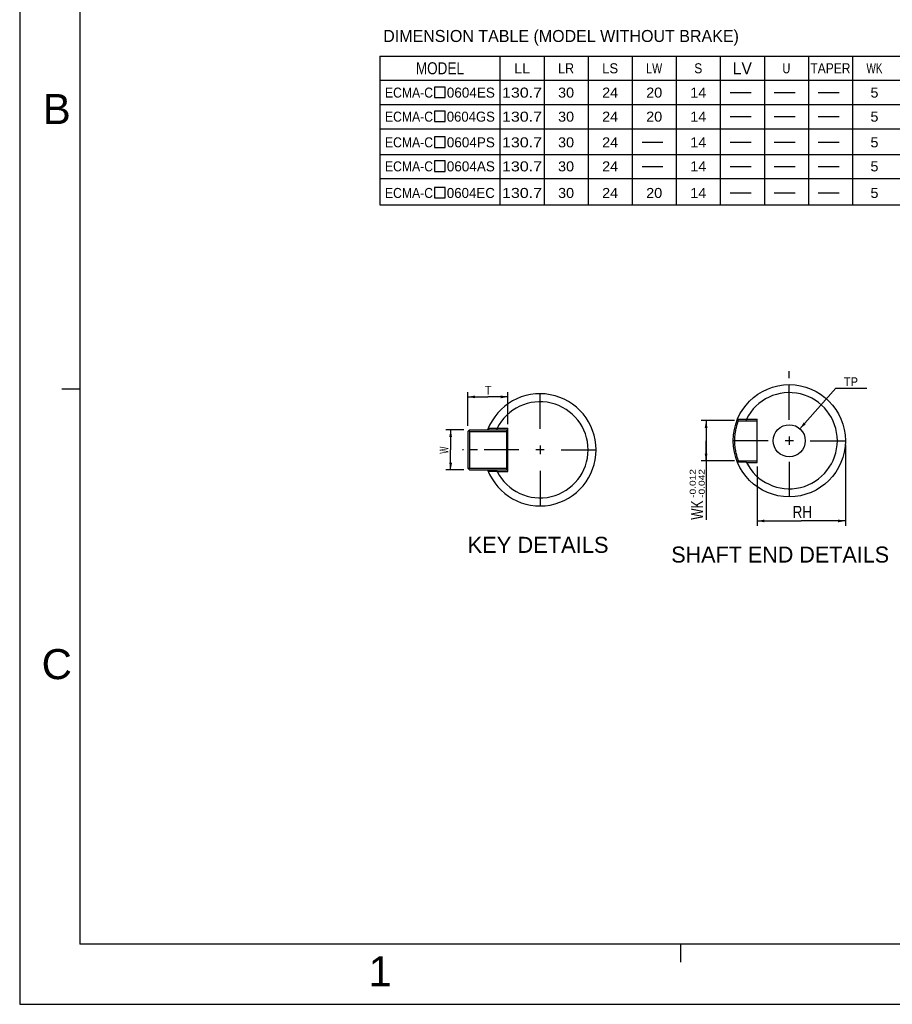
# Model space of a CAD drawing. Extents: x -84 to 546, y -98 to 348.
# Tile 1 of 17: x -84 to 134, y -98 to 148. Entities that reach past the tile are written whole.
import ezdxf
from ezdxf.enums import TextEntityAlignment as Align

# ---------------------------------------------------------------- set-up
doc = ezdxf.new("R2010")
doc.units = 0
doc.header["$LTSCALE"] = 23.1
doc.header["$MEASUREMENT"] = 0
doc.linetypes.add('CENTER', pattern=[0.6, 0.375, -0.075, 0.075, -0.075])
doc.layers.get('0').update_dxf_attribs({"linetype": 'CONTINUOUS'})
for name, color, linetype in [('8_ALL_NOTES_BALLOONS_SYMBOLS_GT', 7, 'CONTINUOUS'), ('DEFAULT_1', 7, 'CENTER'), ('DRAWING FRAME', 1, 'CONTINUOUS')]:
    doc.layers.add(name, color=color, linetype=linetype)
doc.styles.add('ARIAL', font='ARIAL.TTF')
doc.styles.add('TEXTSTYLE_0', font='txt', dxfattribs={"width": 0.8})
doc.dimstyles.new('DIMSTYLE_1', dxfattribs={"dimtxt": 3, "dimasz": 0.18, "dimexe": 0.18, "dimexo": 0.0625, "dimgap": 0.09, "dimtad": 0, "dimtih": 1, "dimtoh": 1, "dimdec": 4, "dimlfac": 0.5, "dimzin": 0, "dimdsep": 46, "dimtxsty": 'Standard', "dimcen": 0.09, "dimadec": 0, "dimazin": 0, "dimtol": 1, "dimtp": -0.012, "dimtm": 0.042, "dimtfac": 1, "dimtdec": 4, "dimtofl": 0, "dimtmove": 0, "dimatfit": 0, "dimfxl": 0, "dimtolj": 1, "dimtzin": 0, "dimarcsym": 0})
doc.dimstyles.new('DIMSTYLE_2', dxfattribs={"dimtxt": 3, "dimasz": 0.18, "dimexe": 0.18, "dimexo": 0.0625, "dimgap": 0.09, "dimtad": 0, "dimtih": 1, "dimtoh": 1, "dimdec": 4, "dimlfac": 0.5, "dimzin": 0, "dimdsep": 46, "dimtxsty": 'Standard', "dimcen": 0.09, "dimadec": 0, "dimazin": 0, "dimtol": 1, "dimtm": 0.1, "dimtfac": 1, "dimtdec": 4, "dimtofl": 0, "dimtmove": 0, "dimatfit": 0, "dimfxl": 0, "dimtolj": 1, "dimtzin": 0, "dimarcsym": 0})
doc.dimstyles.new('DIMSTYLE_6', dxfattribs={"dimtxt": 2.2, "dimasz": 0.18, "dimexe": 0.18, "dimexo": 0.0625, "dimgap": 0.09, "dimtad": 0, "dimtih": 1, "dimtoh": 1, "dimdec": 4, "dimlfac": 0.5, "dimzin": 0, "dimdsep": 46, "dimtxsty": 'Standard', "dimcen": 0.09, "dimadec": 0, "dimazin": 0, "dimtp": 1e-05, "dimtm": 1e-05, "dimtfac": 1, "dimtdec": 4, "dimtofl": 0, "dimtmove": 0, "dimatfit": 0, "dimfxl": 0, "dimtolj": 1, "dimtzin": 0, "dimarcsym": 0})

# ---------------------------------------------------------------- blocks, each defined once
blk = doc.blocks.new('*D0')
at = {"color": 7, "linetype": 'Continuous'}
for p, q in [((94.61, 47.7), (86.33, 47.7)), ((87.53, 47.7), (87.53, 42.7)), ((87.53, 37.7), (87.53, 42.7)), ((87.53, 42.7), (87.53, 22.98)), ((94.61, 37.7), (86.33, 37.7))]:
    blk.add_line(p, q, dxfattribs=at)
for points in [[(87.88, 45.9), (87.53, 47.7), (87.18, 45.9)], [(87.18, 39.5), (87.53, 37.7), (87.88, 39.5)]]:
    blk.add_solid(points, dxfattribs=at)
at = {"color": 7, "linetype": 'Continuous', "style": 'TEXTSTYLE_0', "width": 0.8}
blk.add_text('WK', height=3, rotation=90, dxfattribs=at).set_placement((86.78, 22.98), (86.78, 27.78), align=Align.FIT)
blk = doc.blocks.new('*D1')
at = {"color": 7, "linetype": 'Continuous'}
for p, q in [((122.3, 41.7), (122.3, 21.48)), ((100.3, 36.3), (100.3, 21.48)), ((100.3, 22.68), (111.3, 22.68)), ((122.3, 22.68), (111.3, 22.68))]:
    blk.add_line(p, q, dxfattribs=at)
for points in [[(102.1, 23.03), (100.3, 22.68), (102.1, 22.33)], [(120.5, 22.33), (122.3, 22.68), (120.5, 23.03)]]:
    blk.add_solid(points, dxfattribs=at)
at = {"color": 7, "linetype": 'Continuous', "style": 'TEXTSTYLE_0', "width": 0.96}
blk.add_text('RH', height=3, dxfattribs=at).set_placement((109.15, 23.43), (113.95, 23.43), align=Align.FIT)
blk = doc.blocks.new('*D18')
at = {"color": 7, "linetype": 'Continuous'}
for p, q in [((110.96, 45.68), (119.93, 55.77)), ((119.93, 55.77), (119.93, 55.77)), ((119.93, 55.77), (127.65, 55.77))]:
    blk.add_line(p, q, dxfattribs=at)
blk.add_solid([(111.89, 47.26), (110.96, 45.68), (112.42, 46.8)], dxfattribs=at)
at = {"color": 7, "linetype": 'Continuous', "style": 'TEXTSTYLE_0', "width": 0.96}
blk.add_text('TP', height=2.2, dxfattribs=at).set_placement((121.93, 56.32), (125.45, 56.32), align=Align.FIT)
blk = doc.blocks.new('*D19')
at = {"color": 7, "linetype": 'Continuous'}
for p, q in [((28.06, 46.42), (28.06, 54.84)), ((38.06, 46.82), (38.06, 54.84)), ((28.06, 53.64), (33.06, 53.64)), ((38.06, 53.64), (33.06, 53.64))]:
    blk.add_line(p, q, dxfattribs=at)
for points in [[(29.86, 53.99), (28.06, 53.64), (29.86, 53.29)], [(36.26, 53.29), (38.06, 53.64), (36.26, 53.99)]]:
    blk.add_solid(points, dxfattribs=at)
at = {"color": 7, "linetype": 'Continuous', "style": 'TEXTSTYLE_0', "width": 1.2}
blk.add_text('T', height=2.2, dxfattribs=at).set_placement((32.25, 54.19), (34.01, 54.19), align=Align.FIT)
blk = doc.blocks.new('*D20')
at = {"color": 7, "linetype": 'Continuous'}
for p, q in [((27.06, 45.42), (22.55, 45.42)), ((23.75, 45.42), (23.75, 40.42)), ((23.75, 35.42), (23.75, 40.42)), ((27.06, 35.42), (22.55, 35.42))]:
    blk.add_line(p, q, dxfattribs=at)
for points in [[(24.1, 43.62), (23.75, 45.42), (23.4, 43.62)], [(23.4, 37.22), (23.75, 35.42), (24.1, 37.22)]]:
    blk.add_solid(points, dxfattribs=at)
at = {"color": 7, "linetype": 'Continuous', "style": 'TEXTSTYLE_0', "width": 0.8}
blk.add_text('W', height=2.2, rotation=90, dxfattribs=at).set_placement((23.2, 39.46), (23.2, 41.22), align=Align.FIT)

msp = doc.modelspace()

# ---------------------------------------------------------------- linework, layer by layer
at = {"color": 7, "linetype": 'Continuous'}
for p, q in [((6.067737, 138.634899), (220.067737, 138.634899)), ((6.067737, 138.634899), (6.067737, 101.521051)), ((36.067737, 138.634899), (36.067737, 101.521051)), ((47.067737, 138.634899), (47.067737, 101.521051)), ((58.067737, 138.634899), (58.067737, 101.521051)), ((69.067737, 138.634899), (69.067737, 101.521051)), ((80.067737, 138.634899), (80.067737, 101.521051)), ((91.067737, 138.634899), (91.067737, 101.521051)), ((102.067737, 138.634899), (102.067737, 101.521051)), ((113.067737, 138.634899), (113.067737, 101.521051)), ((124.067737, 138.634899), (124.067737, 101.521051)), ((6.067737, 132.634899), (220.067737, 132.634899)), ((93.546906, 129.563225), (98.755237, 129.563225)), ((104.546906, 129.563225), (109.755236, 129.563225)), ((115.546899, 129.563225), (120.755242, 129.563225)), ((6.067737, 126.563221), (220.067737, 126.563221)), ((93.546906, 123.563216), (98.755237, 123.563216)), ((104.546906, 123.563216), (109.755236, 123.563216)), ((115.546899, 123.563216), (120.755242, 123.563216)), ((6.067737, 120.563221), (220.067737, 120.563221)), ((71.546906, 117.153954), (76.755237, 117.153954)), ((93.546906, 117.153954), (98.755237, 117.153954)), ((104.546906, 117.153954), (109.755236, 117.153954)), ((115.546899, 117.153954), (120.755242, 117.153954)), ((6.067737, 114.153951), (220.067737, 114.153951)), ((71.546906, 111.153957), (76.755237, 111.153957)), ((93.546906, 111.153957), (98.755237, 111.153957)), ((104.546906, 111.153957), (109.755236, 111.153957)), ((115.546899, 111.153957), (120.755242, 111.153957)), ((6.067737, 108.153951), (220.067737, 108.153951)), ((93.546906, 104.521052), (98.755237, 104.521052)), ((104.546906, 104.521052), (109.755236, 104.521052)), ((115.546899, 104.521052), (120.755242, 104.521052)), ((6.067737, 101.521051), (220.067737, 101.521051)), ((95.614185, 47.697312), (95.367597, 48.066723)), ((95.614185, 47.697312), (100.296998, 47.697312)), ((97.547332, 48.076756), (97.536538, 47.697312)), ((97.581258, 48.097312), (100.296998, 48.097312)), ((100.296998, 37.297312), (100.296998, 48.097312)), ((28.057422, 45.020855), (28.457422, 45.420855)), ((28.057422, 45.020855), (28.057422, 35.820855)), ((28.257422, 45.220855), (28.457422, 45.020855)), ((28.457422, 45.420855), (38.057422, 45.420855)), ((28.457422, 45.020855), (28.457422, 35.820855)), ((28.457422, 45.020855), (37.657422, 45.020855)), ((33.374609, 45.420855), (33.128021, 45.790267)), ((35.307756, 45.800299), (35.296962, 45.420855)), ((35.341682, 45.820855), (38.057422, 45.820855)), ((38.057422, 45.020855), (37.657422, 45.420855)), ((37.657422, 45.020855), (37.857422, 45.220855)), ((37.657422, 45.020855), (37.657422, 35.820855)), ((38.057422, 35.020855), (38.057422, 45.820855)), ((109.346998, 42.697312), (107.246998, 42.697312)), ((108.296998, 43.747312), (108.296998, 41.647312)), ((47.107422, 40.420855), (45.007422, 40.420855)), ((46.057422, 41.470855), (46.057422, 39.370855)), ((95.614185, 37.697312), (95.367597, 37.3279)), ((95.614185, 37.697312), (100.296998, 37.697312)), ((97.547332, 37.317867), (97.536538, 37.697312)), ((97.581242, 37.297312), (100.296998, 37.297312)), ((28.457422, 35.420855), (28.057422, 35.820855)), ((28.257422, 35.620855), (28.457422, 35.820855)), ((28.457422, 35.820855), (37.657422, 35.820855)), ((28.457422, 35.420855), (38.057422, 35.420855)), ((33.374609, 35.420855), (33.128021, 35.051444)), ((35.307756, 35.041411), (35.296962, 35.420855)), ((35.341666, 35.020855), (38.057422, 35.020855)), ((37.857422, 35.620855), (37.657422, 35.820855)), ((37.657422, 35.420855), (38.057422, 35.820855))]:
    msp.add_line(p, q, dxfattribs=at)
for points in [[(19.749302, 128.313223), (22.353469, 128.313223), (22.353469, 130.917382), (19.749302, 130.917382), (19.749302, 128.313223)], [(19.749302, 122.313226), (22.353469, 122.313226), (22.353469, 124.917385), (19.749302, 124.917385), (19.749302, 122.313226)], [(19.749302, 115.903951), (22.353469, 115.903951), (22.353469, 118.508123), (19.749302, 118.508123), (19.749302, 115.903951)], [(19.749302, 109.903955), (22.353469, 109.903955), (22.353469, 112.508114), (19.749302, 112.508114), (19.749302, 109.903955)], [(19.749302, 103.271049), (22.353469, 103.271049), (22.353469, 105.875221), (19.749302, 105.875221), (19.749302, 103.271049)]]:
    msp.add_lwpolyline(points, dxfattribs=at)
for radius in [14, 4]:
    msp.add_circle((108.296998, 42.697312), radius, dxfattribs=at)
for centre, radius, start, end in [((46.057422, 40.420855), 14, 200.98400895, 159.01519636), ((108.296998, 42.697312), 12, 206.74494363, 153.25502166), ((46.057422, 40.420855), 12, 206.74494363, 153.25502166)]:
    msp.add_arc(centre, radius, start, end, dxfattribs=at)
for points in [[(95.614117, 37.697312), (95.591852, 37.758417), (95.528019, 37.937386), (95.429731, 38.226964), (95.307713, 38.615085), (95.175214, 39.083834), (95.04264, 39.624227), (94.919591, 40.23035), (94.814885, 40.901481), (94.739794, 41.615071), (94.7018, 42.33475), (94.700483, 43.00615), (94.735945, 43.729753), (94.809617, 44.452583), (94.914758, 45.137374), (95.039308, 45.755577), (95.173487, 46.304276), (95.307195, 46.777812), (95.429871, 47.168087), (95.528378, 47.458261), (95.592037, 47.636715), (95.614117, 47.697311)], [(95.374049, 48.082233), (95.626189, 48.081712), (96.124353, 48.080604), (96.856414, 48.078764), (97.334333, 48.077406), (97.547332, 48.076756)], [(97.547332, 48.076756), (97.559001, 48.083961), (97.570205, 48.090872), (97.581258, 48.097312)], [(33.134473, 45.805776), (33.386613, 45.805255), (33.884777, 45.804148), (34.616838, 45.802308), (35.094757, 45.80095), (35.307756, 45.800299)], [(35.307756, 45.800299), (35.319425, 45.807505), (35.330629, 45.814416), (35.341682, 45.820855)], [(97.547332, 37.317867), (97.334641, 37.317218), (96.857107, 37.315861), (96.12505, 37.314021), (95.626499, 37.312912), (95.374049, 37.31239)], [(97.547332, 37.317867), (97.559, 37.310663), (97.570202, 37.303753), (97.581242, 37.297312)], [(35.307756, 35.041411), (35.095065, 35.040761), (34.617531, 35.039404), (33.885474, 35.037564), (33.386923, 35.036456), (33.134473, 35.035934)], [(35.307756, 35.041411), (35.319424, 35.034206), (35.330626, 35.027297), (35.341666, 35.020855)]]:
    msp.add_spline(points, degree=3, dxfattribs=at)
at = {"layer": 'DEFAULT_1', "color": 7, "linetype": 'CENTER'}
for p, q in [((108.296998, 47.947312), (108.296998, 60.018958)), ((46.057422, 45.670855), (46.057422, 55.420855)), ((103.046998, 42.697312), (93.032487, 42.697312)), ((113.546998, 42.697312), (123.334903, 42.697312)), ((40.807422, 40.420855), (26.698508, 40.420855)), ((51.307422, 40.420855), (61.057422, 40.420855)), ((108.296998, 37.447312), (108.296998, 27.371689)), ((46.057422, 35.170855), (46.057422, 25.420855))]:
    msp.add_line(p, q, dxfattribs=at)
at = {"layer": 'DRAWING FRAME', "color": 4}
for p, q in [((-83.85658, 347.561294), (-83.85658, -97.938706)), ((-83.85658, -97.938706), (546.14342, -97.938706))]:
    msp.add_line(p, q, dxfattribs=at)
at = {"layer": 'DRAWING FRAME', "color": 3}
for p, q in [((-68.85658, 332.561294), (-68.85658, -82.938706)), ((-68.85658, 55.561294), (-73.35658, 55.561294)), ((531.14342, -82.938706), (-68.85658, -82.938706)), ((81.14342, -82.938706), (81.14342, -87.438706))]:
    msp.add_line(p, q, dxfattribs=at)

# ---------------------------------------------------------------- texts
at = {"color": 7, "linetype": 'Continuous', "style": 'TEXTSTYLE_0'}
for s, height, width, p, p2 in [('MODEL', 3, 0.857143, (15.067737, 134.134899), (27.067737, 134.134899)), ('LL', 2.5, 0.96, (39.567737, 134.384899), (43.567737, 134.384899)), ('LR', 2.5, 0.96, (50.567737, 134.384899), (54.567737, 134.384899)), ('LS', 2.5, 0.96, (61.567737, 134.384899), (65.567737, 134.384899)), ('LW', 2.5, 0.8, (72.567737, 134.384899), (76.567737, 134.384899)), ('S', 2.5, 1.2, (84.567737, 134.384899), (86.567737, 134.384899)), ('LV', 3, 0.8, (94.167737, 134.134899), (98.967737, 134.134899)), ('U', 2.5, 1.2, (106.567737, 134.384899), (108.567737, 134.384899)), ('TAPER', 2.5, 0.857143, (113.567737, 134.384899), (123.567737, 134.384899)), ('WK', 2.5, 0.8, (127.567737, 134.384899), (131.567737, 134.384899)), ('ECMA-C', 2.5, 0.847059, (7.348987, 128.313221), (19.348987, 128.313221)), ('0604ES', 2.5, 0.9, (22.786487, 128.313221), (34.786487, 128.313221)), ('130.7', 2.5, 1.142857, (36.567737, 128.313221), (46.567737, 128.313221)), ('30', 2.5, 1.066667, (50.567737, 128.313221), (54.567737, 128.313221)), ('24', 2.5, 0.96, (61.567737, 128.313221), (65.567737, 128.313221)), ('20', 2.5, 1.066667, (72.567737, 128.313221), (76.567737, 128.313221)), ('14', 2.5, 1.2, (83.567737, 128.313221), (87.567737, 128.313221)), ('5', 2.5, 1.2, (128.567737, 128.313221), (130.567737, 128.313221)), ('ECMA-C', 2.5, 0.847059, (7.348987, 122.313221), (19.348987, 122.313221)), ('0604GS', 2.5, 0.9, (22.786487, 122.313221), (34.786487, 122.313221)), ('130.7', 2.5, 1.142857, (36.567737, 122.313221), (46.567737, 122.313221)), ('30', 2.5, 1.066667, (50.567737, 122.313221), (54.567737, 122.313221)), ('24', 2.5, 0.96, (61.567737, 122.313221), (65.567737, 122.313221)), ('20', 2.5, 1.066667, (72.567737, 122.313221), (76.567737, 122.313221)), ('14', 2.5, 1.2, (83.567737, 122.313221), (87.567737, 122.313221)), ('5', 2.5, 1.2, (128.567737, 122.313221), (130.567737, 122.313221)), ('ECMA-C', 2.5, 0.847059, (7.348987, 115.903951), (19.348987, 115.903951)), ('0604PS', 2.5, 0.9, (22.786487, 115.903951), (34.786487, 115.903951)), ('130.7', 2.5, 1.142857, (36.567737, 115.903951), (46.567737, 115.903951)), ('30', 2.5, 1.066667, (50.567737, 115.903951), (54.567737, 115.903951)), ('24', 2.5, 0.96, (61.567737, 115.903951), (65.567737, 115.903951)), ('14', 2.5, 1.2, (83.567737, 115.903951), (87.567737, 115.903951)), ('5', 2.5, 1.2, (128.567737, 115.903951), (130.567737, 115.903951)), ('ECMA-C', 2.5, 0.847059, (7.348987, 109.903951), (19.348987, 109.903951)), ('0604AS', 2.5, 0.9, (22.786487, 109.903951), (34.786487, 109.903951)), ('130.7', 2.5, 1.142857, (36.567737, 109.903951), (46.567737, 109.903951)), ('30', 2.5, 1.066667, (50.567737, 109.903951), (54.567737, 109.903951)), ('24', 2.5, 0.96, (61.567737, 109.903951), (65.567737, 109.903951)), ('14', 2.5, 1.2, (83.567737, 109.903951), (87.567737, 109.903951)), ('5', 2.5, 1.2, (128.567737, 109.903951), (130.567737, 109.903951)), ('ECMA-C', 2.5, 0.847059, (7.348987, 103.271051), (19.348987, 103.271051)), ('0604EC', 2.5, 0.9, (22.786487, 103.271051), (34.786487, 103.271051)), ('130.7', 2.5, 1.142857, (36.567737, 103.271051), (46.567737, 103.271051)), ('30', 2.5, 1.066667, (50.567737, 103.271051), (54.567737, 103.271051)), ('24', 2.5, 0.96, (61.567737, 103.271051), (65.567737, 103.271051)), ('20', 2.5, 1.066667, (72.567737, 103.271051), (76.567737, 103.271051)), ('14', 2.5, 1.2, (83.567737, 103.271051), (87.567737, 103.271051)), ('5', 2.5, 1.2, (128.567737, 103.271051), (130.567737, 103.271051))]:
    msp.add_text(s, height=height, dxfattribs=dict(at, width=width)).set_placement(p, p2, align=Align.FIT)
at = {"layer": '8_ALL_NOTES_BALLOONS_SYMBOLS_GT', "color": 7, "linetype": 'Continuous', "style": 'TEXTSTYLE_0'}
for s, height, width, p, p2 in [('DIMENSION TABLE (MODEL WITHOUT BRAKE)', 3, 0.837736, (6.909986, 142.188392), (95.709986, 142.188392)), ('KEY DETAILS', 4, 0.851613, (27.971165, 14.712885), (63.171165, 14.712885)), ('SHAFT END DETAILS', 4, 0.832653, (78.825417, 12.290932), (133.225417, 12.290932))]:
    msp.add_text(s, height=height, dxfattribs=dict(at, width=width)).set_placement(p, p2, align=Align.FIT)
for s, width, p, p2 in [('-0.012', 1.107692, (84.938128, 28.429164), (84.938128, 35.629164)), ('-0.042', 1.028571, (87.188128, 28.429164), (87.188128, 35.629164))]:
    msp.add_text(s, height=1.5, rotation=90, dxfattribs=dict(at, width=width)).set_placement(p, p2, align=Align.FIT)
at = {"layer": 'DRAWING FRAME', "color": 1, "style": 'ARIAL'}
for s, p in [('B', (-74.594015, 125.454309)), ('C', (-74.594015, -13.045691)), ('1', (6.152395, -89.681762))]:
    msp.add_text(s, height=7.5, dxfattribs=at).set_placement(p, align=Align.MIDDLE)

# ---------------------------------------------------------------- dimensions: what is measured, and where the dimension line sits
at = {"color": 7, "linetype": 'Continuous'}
dim = msp.add_diameter_dim_2p(p1=(110.957008, 45.684677), p2=(105.636989, 39.709946), dimstyle='DIMSTYLE_6', dxfattribs=at)
dim.commit()
dim.dimension.update_dxf_attribs({"geometry": '*D18', "text_midpoint": (123.693781, 57.416183)})
for base, p1, p2, angle, dimstyle, picture, middle in [((28.057422, 53.639812), (38.057422, 46.820855), (28.057422, 46.420855), 180, 'DIMSTYLE_6', '*D19', (33.134009, 55.289812)), ((87.532496, 37.697312), (94.614185, 47.697312), (94.614185, 37.697312), 270, 'DIMSTYLE_1', '*D0', (85.282496, 25.376803)), ((23.753624, 35.420855), (27.057422, 45.420855), (27.057422, 35.420855), 270, 'DIMSTYLE_6', '*D20', (22.103624, 40.344136))]:
    dim = msp.add_linear_dim(base=base, p1=p1, p2=p2, angle=angle, dimstyle=dimstyle, dxfattribs=at)
    dim.commit()
    dim.dimension.update_dxf_attribs({"geometry": picture, "text_midpoint": middle})
dim = msp.add_linear_dim(base=(122.296998, 22.682573), p1=(100.296998, 36.297312), p2=(122.296998, 41.697312), dimstyle='DIMSTYLE_2', dxfattribs=at)
dim.commit()
dim.dimension.update_dxf_attribs({"geometry": '*D1', "text_midpoint": (111.553921, 24.932573)})

doc.saveas('drawing.dxf')
